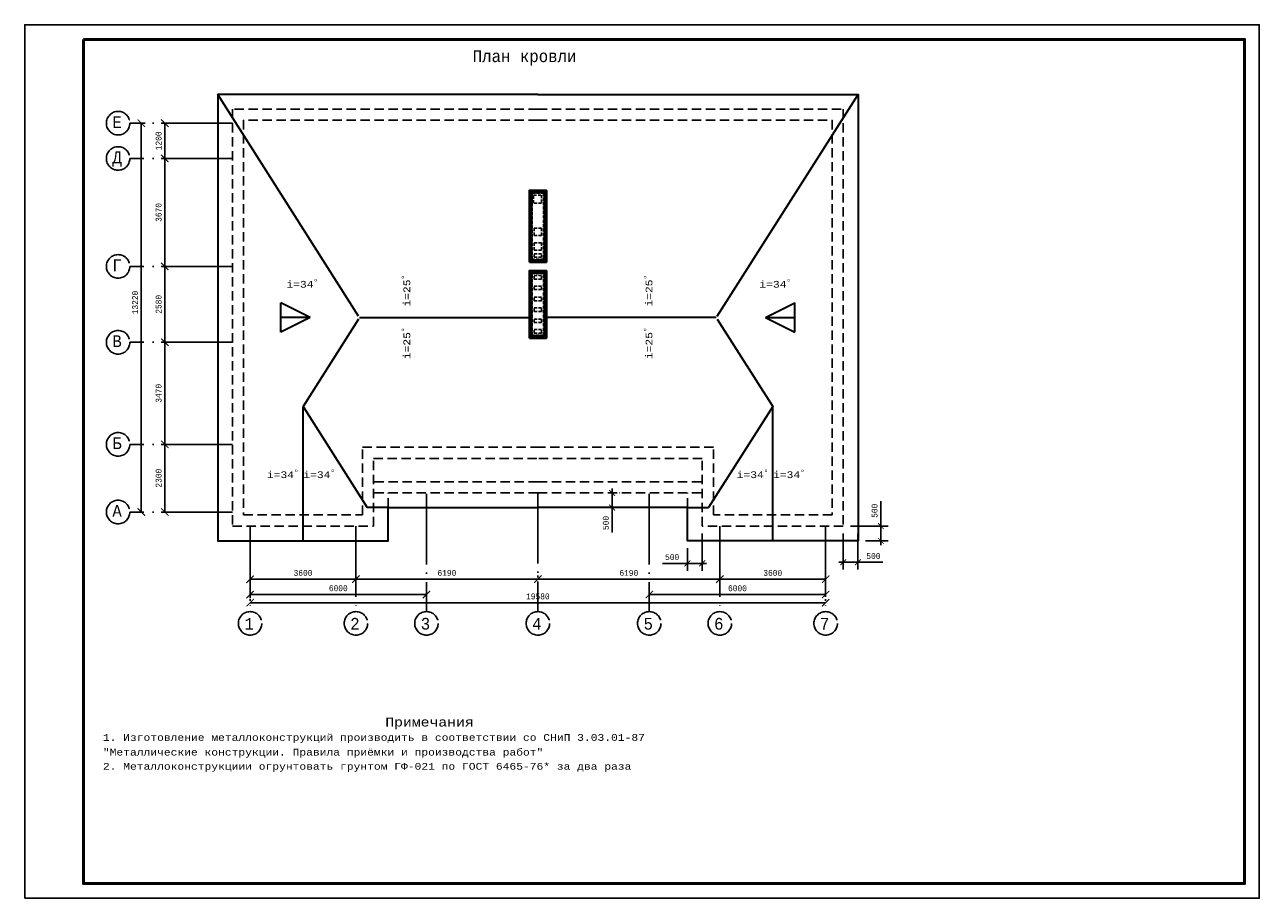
# Model space of a CAD drawing. Header units: millimetres. Extents: x -17 to 2655, y -428 to 194.
# Tile 7 of 47: x -17 to 403, y -103 to 194. Entities that reach past the tile are written whole.
import ezdxf
from ezdxf.enums import TextEntityAlignment as Align

# ---------------------------------------------------------------- set-up
doc = ezdxf.new("R2010")
doc.units = ezdxf.units.MM
for name, pattern in [('ACAD_ISO04W100', [30, 24, -3, 0, -3]), ('HIDDEN2', [4.7625, 3.175, -1.5875]), ('ШТРИХОВАЯX2', [1.5, 1, -0.5])]:
    doc.linetypes.add(name, pattern=pattern)
doc.layers.add('кровля', color=7, linetype='Continuous', lineweight=30)
doc.layers.add('Стены', color=32, linetype='Continuous', lineweight=40)
for name, color, linetype in [('лист а3', 7, 'Continuous'), ('Оси', 3, 'ACAD_ISO04W100'), ('Размеры', 5, 'Continuous'), ('тонкий', 251, 'Continuous')]:
    doc.layers.add(name, color=color, linetype=linetype)
doc.styles.get("Standard").update_dxf_attribs({"font": 'COUR.TTF', "width": 0.8, "height": 2})
doc.styles.add('style1', font='COUR.TTF')
doc.dimstyles.new('100', dxfattribs={"dimtxt": 2, "dimasz": 2.5, "dimexe": 1.25, "dimexo": 0.625, "dimgap": 1, "dimtad": 1, "dimdec": 0, "dimlfac": 100, "dimtxsty": 'Standard', "dimblk": 'ARCHTICK', "dimcen": 2.5, "dimadec": 0, "dimazin": 0, "dimtfac": 1, "dimtdec": 0, "dimtmove": 0, "dimatfit": 3, "dimfxl": 0, "dimarcsym": 0})
doc.dimstyles.get("Standard").update_dxf_attribs({"dimtxt": 2, "dimasz": 2, "dimexe": 2.5, "dimexo": 2.5, "dimgap": 1, "dimtad": 1, "dimdec": 0, "dimzin": 0, "dimdsep": 46, "dimtxsty": 'Standard', "dimblk": 'ARCHTICK', "dimcen": -3, "dimdle": 1.5, "dimadec": 0, "dimazin": 0, "dimtfac": 0.75, "dimtdec": 0, "dimtofl": 0, "dimtmove": 0, "dimatfit": 3, "dimldrblk": 'ARCHTICK', "dimfxl": 0, "dimtvp": 1.5, "dimtolj": 1, "dimtzin": 0, "dimarcsym": 0})

# ---------------------------------------------------------------- blocks, each defined once
blk = doc.blocks.new('_ArchTick')
at = {"color": 0, "linetype": 'ByBlock', "const_width": 0.15}
blk.add_lwpolyline([(-0.5, -0.5), (0.5, 0.5)], dxfattribs=at)
blk = doc.blocks.new('*D146')
at = {"layer": 'Defpoints', "color": 0}
for p in [(59.56, 5.97), (95.56, 5.97), (95.56, 5.97)]:
    blk.add_point(p, dxfattribs=at)
at = {"layer": 'Размеры', "color": 0, "lineweight": -2}
for p, q in [((59.56, 6.59), (59.56, 7.22)), ((59.56, 5.97), (95.56, 5.97)), ((95.56, 6.59), (95.56, 7.22))]:
    blk.add_line(p, q, dxfattribs=at)
at = {"layer": 'Размеры', "color": 0, "lineweight": -2, "xscale": 2.5, "yscale": 2.5, "zscale": 2.5, "rotation": 180}
blk.add_blockref('_ArchTick', (59.56, 5.97), dxfattribs=at)
at = {"layer": 'Размеры', "color": 0, "lineweight": -2, "xscale": 2.5, "yscale": 2.5, "zscale": 2.5}
blk.add_blockref('_ArchTick', (95.56, 5.97), dxfattribs=at)
at = {"layer": 'Размеры', "color": 0, "insert": (77.56, 8.09), "char_height": 2, "attachment_point": 5}
blk.add_mtext('3600', dxfattribs=at)
blk = doc.blocks.new('*D147')
at = {"layer": 'Defpoints', "color": 0}
for p in [(95.56, 5.97), (157.46, 5.97), (157.46, 5.97)]:
    blk.add_point(p, dxfattribs=at)
at = {"layer": 'Размеры', "color": 0, "lineweight": -2}
for p, q in [((95.56, 6.59), (95.56, 7.22)), ((95.56, 5.97), (157.46, 5.97)), ((157.46, 6.59), (157.46, 7.22))]:
    blk.add_line(p, q, dxfattribs=at)
at = {"layer": 'Размеры', "color": 0, "lineweight": -2, "xscale": 2.5, "yscale": 2.5, "zscale": 2.5, "rotation": 180}
blk.add_blockref('_ArchTick', (95.56, 5.97), dxfattribs=at)
at = {"layer": 'Размеры', "color": 0, "lineweight": -2, "xscale": 2.5, "yscale": 2.5, "zscale": 2.5}
blk.add_blockref('_ArchTick', (157.46, 5.97), dxfattribs=at)
at = {"layer": 'Размеры', "color": 0, "insert": (126.51, 8.09), "char_height": 2, "attachment_point": 5}
blk.add_mtext('6190', dxfattribs=at)
blk = doc.blocks.new('*D148')
at = {"layer": 'Defpoints', "color": 0}
for p in [(157.46, 5.97), (219.36, 5.97), (219.36, 5.97)]:
    blk.add_point(p, dxfattribs=at)
at = {"layer": 'Размеры', "color": 0, "lineweight": -2}
for p, q in [((157.46, 6.59), (157.46, 7.22)), ((157.46, 5.97), (219.36, 5.97)), ((219.36, 6.59), (219.36, 7.22))]:
    blk.add_line(p, q, dxfattribs=at)
at = {"layer": 'Размеры', "color": 0, "lineweight": -2, "xscale": 2.5, "yscale": 2.5, "zscale": 2.5, "rotation": 180}
blk.add_blockref('_ArchTick', (157.46, 5.97), dxfattribs=at)
at = {"layer": 'Размеры', "color": 0, "lineweight": -2, "xscale": 2.5, "yscale": 2.5, "zscale": 2.5}
blk.add_blockref('_ArchTick', (219.36, 5.97), dxfattribs=at)
at = {"layer": 'Размеры', "color": 0, "insert": (188.41, 8.09), "char_height": 2, "attachment_point": 5}
blk.add_mtext('6190', dxfattribs=at)
blk = doc.blocks.new('*D149')
at = {"layer": 'Defpoints', "color": 0}
for p in [(219.36, 5.97), (255.36, 5.97), (255.36, 5.97)]:
    blk.add_point(p, dxfattribs=at)
at = {"layer": 'Размеры', "color": 0, "lineweight": -2}
for p, q in [((219.36, 6.59), (219.36, 7.22)), ((219.36, 5.97), (255.36, 5.97)), ((255.36, 6.59), (255.36, 7.22))]:
    blk.add_line(p, q, dxfattribs=at)
at = {"layer": 'Размеры', "color": 0, "lineweight": -2, "xscale": 2.5, "yscale": 2.5, "zscale": 2.5, "rotation": 180}
blk.add_blockref('_ArchTick', (219.36, 5.97), dxfattribs=at)
at = {"layer": 'Размеры', "color": 0, "lineweight": -2, "xscale": 2.5, "yscale": 2.5, "zscale": 2.5}
blk.add_blockref('_ArchTick', (255.36, 5.97), dxfattribs=at)
at = {"layer": 'Размеры', "color": 0, "insert": (237.36, 8.09), "char_height": 2, "attachment_point": 5}
blk.add_mtext('3600', dxfattribs=at)
blk = doc.blocks.new('*D150')
at = {"layer": 'Defpoints', "color": 0}
for p in [(30.56, 51.8), (30.56, 51.8), (30.56, 28.8)]:
    blk.add_point(p, dxfattribs=at)
at = {"layer": 'Размеры', "color": 0, "lineweight": -2}
for p, q in [((29.94, 51.8), (29.31, 51.8)), ((30.56, 28.8), (30.56, 51.8)), ((29.94, 28.8), (29.31, 28.8))]:
    blk.add_line(p, q, dxfattribs=at)
at = {"layer": 'Размеры', "color": 0, "lineweight": -2, "xscale": 2.5, "yscale": 2.5, "zscale": 2.5}
for p, rotation in [((30.56, 51.8), 90), ((30.56, 28.8), 270)]:
    blk.add_blockref('_ArchTick', p, dxfattribs=dict(at, rotation=rotation))
at = {"layer": 'Размеры', "color": 0, "insert": (28.44, 40.3), "char_height": 2, "attachment_point": 5, "rotation": 90}
blk.add_mtext('2300', dxfattribs=at)
blk = doc.blocks.new('*D151')
at = {"layer": 'Defpoints', "color": 0}
for p in [(30.56, 86.5), (30.56, 86.5), (30.56, 51.8)]:
    blk.add_point(p, dxfattribs=at)
at = {"layer": 'Размеры', "color": 0, "lineweight": -2}
for p, q in [((29.94, 86.5), (29.31, 86.5)), ((30.56, 51.8), (30.56, 86.5)), ((29.94, 51.8), (29.31, 51.8))]:
    blk.add_line(p, q, dxfattribs=at)
at = {"layer": 'Размеры', "color": 0, "lineweight": -2, "xscale": 2.5, "yscale": 2.5, "zscale": 2.5}
for p, rotation in [((30.56, 86.5), 90), ((30.56, 51.8), 270)]:
    blk.add_blockref('_ArchTick', p, dxfattribs=dict(at, rotation=rotation))
at = {"layer": 'Размеры', "color": 0, "insert": (28.44, 69.15), "char_height": 2, "attachment_point": 5, "rotation": 90}
blk.add_mtext('3470', dxfattribs=at)
blk = doc.blocks.new('*D152')
at = {"layer": 'Defpoints', "color": 0}
for p in [(30.56, 112.3), (30.56, 112.3), (30.56, 86.5)]:
    blk.add_point(p, dxfattribs=at)
at = {"layer": 'Размеры', "color": 0, "lineweight": -2}
for p, q in [((29.94, 112.3), (29.31, 112.3)), ((30.56, 86.5), (30.56, 112.3)), ((29.94, 86.5), (29.31, 86.5))]:
    blk.add_line(p, q, dxfattribs=at)
at = {"layer": 'Размеры', "color": 0, "lineweight": -2, "xscale": 2.5, "yscale": 2.5, "zscale": 2.5}
for p, rotation in [((30.56, 112.3), 90), ((30.56, 86.5), 270)]:
    blk.add_blockref('_ArchTick', p, dxfattribs=dict(at, rotation=rotation))
at = {"layer": 'Размеры', "color": 0, "insert": (28.44, 99.4), "char_height": 2, "attachment_point": 5, "rotation": 90}
blk.add_mtext('2580', dxfattribs=at)
blk = doc.blocks.new('*D153')
at = {"layer": 'Defpoints', "color": 0}
for p in [(30.56, 149), (30.56, 149), (30.56, 112.3)]:
    blk.add_point(p, dxfattribs=at)
at = {"layer": 'Размеры', "color": 0, "lineweight": -2}
for p, q in [((29.94, 149), (29.31, 149)), ((30.56, 112.3), (30.56, 149)), ((29.94, 112.3), (29.31, 112.3))]:
    blk.add_line(p, q, dxfattribs=at)
at = {"layer": 'Размеры', "color": 0, "lineweight": -2, "xscale": 2.5, "yscale": 2.5, "zscale": 2.5}
for p, rotation in [((30.56, 149), 90), ((30.56, 112.3), 270)]:
    blk.add_blockref('_ArchTick', p, dxfattribs=dict(at, rotation=rotation))
at = {"layer": 'Размеры', "color": 0, "insert": (28.44, 130.65), "char_height": 2, "attachment_point": 5, "rotation": 90}
blk.add_mtext('3670', dxfattribs=at)
blk = doc.blocks.new('*D154')
at = {"layer": 'Defpoints', "color": 0}
for p in [(30.56, 161), (30.56, 161), (30.56, 149)]:
    blk.add_point(p, dxfattribs=at)
at = {"layer": 'Размеры', "color": 0, "lineweight": -2}
for p, q in [((29.94, 161), (29.31, 161)), ((30.56, 149), (30.56, 161)), ((29.94, 149), (29.31, 149))]:
    blk.add_line(p, q, dxfattribs=at)
at = {"layer": 'Размеры', "color": 0, "lineweight": -2, "xscale": 2.5, "yscale": 2.5, "zscale": 2.5}
for p, rotation in [((30.56, 161), 90), ((30.56, 149), 270)]:
    blk.add_blockref('_ArchTick', p, dxfattribs=dict(at, rotation=rotation))
at = {"layer": 'Размеры', "color": 0, "insert": (28.44, 155), "char_height": 2, "attachment_point": 5, "rotation": 90}
blk.add_mtext('1200', dxfattribs=at)
blk = doc.blocks.new('*D155')
at = {"layer": 'Defpoints', "color": 0}
for p in [(22.56, 161), (22.56, 161), (22.56, 28.8)]:
    blk.add_point(p, dxfattribs=at)
at = {"layer": 'Размеры', "color": 0, "lineweight": -2}
for p, q in [((22.56, 28.8), (22.56, 161)), ((23.19, 161), (23.81, 161)), ((21.94, 28.8), (21.31, 28.8))]:
    blk.add_line(p, q, dxfattribs=at)
at = {"layer": 'Размеры', "color": 0, "lineweight": -2, "xscale": 2.5, "yscale": 2.5, "zscale": 2.5}
for p, rotation in [((22.56, 161), 90), ((22.56, 28.8), 270)]:
    blk.add_blockref('_ArchTick', p, dxfattribs=dict(at, rotation=rotation))
at = {"layer": 'Размеры', "color": 0, "insert": (20.44, 100.03), "char_height": 2, "attachment_point": 5, "rotation": 90}
blk.add_mtext('13220', dxfattribs=at)
blk = doc.blocks.new('*D156')
at = {"layer": 'Defpoints', "color": 0}
for p in [(59.56, -2.03), (255.36, -2.03), (255.36, -2.03)]:
    blk.add_point(p, dxfattribs=at)
at = {"layer": 'Размеры', "color": 0, "lineweight": -2}
for p, q in [((59.56, -1.41), (59.56, -0.78)), ((59.56, -2.03), (255.36, -2.03)), ((255.36, -1.41), (255.36, -0.78))]:
    blk.add_line(p, q, dxfattribs=at)
at = {"layer": 'Размеры', "color": 0, "lineweight": -2, "xscale": 2.5, "yscale": 2.5, "zscale": 2.5, "rotation": 180}
blk.add_blockref('_ArchTick', (59.56, -2.03), dxfattribs=at)
at = {"layer": 'Размеры', "color": 0, "lineweight": -2, "xscale": 2.5, "yscale": 2.5, "zscale": 2.5}
blk.add_blockref('_ArchTick', (255.36, -2.03), dxfattribs=at)
at = {"layer": 'Размеры', "color": 0, "insert": (157.46, 0.09), "char_height": 2, "attachment_point": 5}
blk.add_mtext('19580', dxfattribs=at)
blk = doc.blocks.new('*D157')
at = {"layer": 'Defpoints', "color": 0}
for p in [(59.56, 1.92), (119.56, 1.92), (119.56, 0.74)]:
    blk.add_point(p, dxfattribs=at)
at = {"layer": 'Размеры', "color": 0, "lineweight": -2}
for p, q in [((59.56, 1.3), (59.56, -0.51)), ((59.56, 0.74), (119.56, 0.74)), ((119.56, 1.3), (119.56, -0.51))]:
    blk.add_line(p, q, dxfattribs=at)
at = {"layer": 'Размеры', "color": 0, "lineweight": -2, "xscale": 2.5, "yscale": 2.5, "zscale": 2.5, "rotation": 180}
blk.add_blockref('_ArchTick', (59.56, 0.74), dxfattribs=at)
at = {"layer": 'Размеры', "color": 0, "lineweight": -2, "xscale": 2.5, "yscale": 2.5, "zscale": 2.5}
blk.add_blockref('_ArchTick', (119.56, 0.74), dxfattribs=at)
at = {"layer": 'Размеры', "color": 0, "insert": (89.56, 2.87), "char_height": 2, "attachment_point": 5}
blk.add_mtext('6000', dxfattribs=at)
blk = doc.blocks.new('*D158')
at = {"layer": 'Defpoints', "color": 0}
for p in [(195.36, 0.74), (255.36, 0.74), (255.36, 0.74)]:
    blk.add_point(p, dxfattribs=at)
at = {"layer": 'Размеры', "color": 0, "lineweight": -2}
for p, q in [((195.36, 1.37), (195.36, 1.99)), ((195.36, 0.74), (255.36, 0.74)), ((255.36, 1.37), (255.36, 1.99))]:
    blk.add_line(p, q, dxfattribs=at)
at = {"layer": 'Размеры', "color": 0, "lineweight": -2, "xscale": 2.5, "yscale": 2.5, "zscale": 2.5, "rotation": 180}
blk.add_blockref('_ArchTick', (195.36, 0.74), dxfattribs=at)
at = {"layer": 'Размеры', "color": 0, "lineweight": -2, "xscale": 2.5, "yscale": 2.5, "zscale": 2.5}
blk.add_blockref('_ArchTick', (255.36, 0.74), dxfattribs=at)
at = {"layer": 'Размеры', "color": 0, "insert": (225.36, 2.87), "char_height": 2, "attachment_point": 5}
blk.add_mtext('6000', dxfattribs=at)
blk = doc.blocks.new('*D213')
at = {"layer": 'Defpoints', "color": 0}
for p in [(261.36, 24), (266.36, 24), (266.36, 11.71)]:
    blk.add_point(p, dxfattribs=at)
at = {"layer": 'Размеры', "color": 0, "lineweight": -2}
for p, q in [((261.36, 21.5), (261.36, 9.21)), ((266.36, 21.5), (266.36, 9.21)), ((259.86, 11.71), (266.36, 11.71)), ((266.36, 11.71), (274.82, 11.71))]:
    blk.add_line(p, q, dxfattribs=at)
at = {"layer": 'Размеры', "color": 0, "lineweight": -2, "xscale": 2, "yscale": 2, "zscale": 2, "rotation": 180}
blk.add_blockref('_ArchTick', (261.36, 11.71), dxfattribs=at)
at = {"layer": 'Размеры', "color": 0, "lineweight": -2, "xscale": 2, "yscale": 2, "zscale": 2}
blk.add_blockref('_ArchTick', (266.36, 11.71), dxfattribs=at)
at = {"layer": 'Размеры', "color": 0, "insert": (271.59, 13.83), "char_height": 2, "attachment_point": 5}
blk.add_mtext('\\A1;500', dxfattribs=at)
blk = doc.blocks.new('*D214')
at = {"layer": 'Defpoints', "color": 0}
for p in [(261.36, 24), (274.13, 24), (266.36, 19)]:
    blk.add_point(p, dxfattribs=at)
at = {"layer": 'Размеры', "color": 0, "lineweight": -2}
for p, q in [((274.13, 24), (274.13, 32.46)), ((263.86, 24), (276.63, 24)), ((274.13, 17.5), (274.13, 24)), ((268.86, 19), (276.63, 19))]:
    blk.add_line(p, q, dxfattribs=at)
at = {"layer": 'Размеры', "color": 0, "lineweight": -2, "xscale": 2, "yscale": 2, "zscale": 2}
for p, rotation in [((274.13, 24), 90), ((274.13, 19), 270)]:
    blk.add_blockref('_ArchTick', p, dxfattribs=dict(at, rotation=rotation))
at = {"layer": 'Размеры', "color": 0, "insert": (272.01, 29.23), "char_height": 2, "attachment_point": 5, "rotation": 90}
blk.add_mtext('\\A1;500', dxfattribs=at)
blk = doc.blocks.new('*D215')
at = {"layer": 'Defpoints', "color": 0}
for p in [(182.63, 35.3), (182.63, 30.3), (182.71, 30.3)]:
    blk.add_point(p, dxfattribs=at)
at = {"layer": 'Размеры', "color": 0, "lineweight": -2}
for p, q in [((182.71, 36.8), (182.71, 30.3)), ((185.13, 35.3), (185.21, 35.3)), ((182.71, 30.3), (182.71, 21.84)), ((185.13, 30.3), (185.21, 30.3))]:
    blk.add_line(p, q, dxfattribs=at)
at = {"layer": 'Размеры', "color": 0, "lineweight": -2, "xscale": 2, "yscale": 2, "zscale": 2}
for p, rotation in [((182.71, 35.3), 90), ((182.71, 30.3), 270)]:
    blk.add_blockref('_ArchTick', p, dxfattribs=dict(at, rotation=rotation))
at = {"layer": 'Размеры', "color": 0, "insert": (180.58, 25.07), "char_height": 2, "attachment_point": 5, "rotation": 90}
blk.add_mtext('\\A1;500', dxfattribs=at)
blk = doc.blocks.new('*D216')
at = {"layer": 'Defpoints', "color": 0}
for p in [(213.36, 24), (208.36, 19), (208.36, 11.33)]:
    blk.add_point(p, dxfattribs=at)
at = {"layer": 'Размеры', "color": 0, "lineweight": -2}
for p, q in [((213.36, 21.5), (213.36, 8.83)), ((208.36, 16.5), (208.36, 8.83)), ((208.36, 11.33), (199.9, 11.33)), ((214.86, 11.33), (208.36, 11.33))]:
    blk.add_line(p, q, dxfattribs=at)
at = {"layer": 'Размеры', "color": 0, "lineweight": -2, "xscale": 2, "yscale": 2, "zscale": 2, "rotation": 180}
blk.add_blockref('_ArchTick', (208.36, 11.33), dxfattribs=at)
at = {"layer": 'Размеры', "color": 0, "lineweight": -2, "xscale": 2, "yscale": 2, "zscale": 2}
blk.add_blockref('_ArchTick', (213.36, 11.33), dxfattribs=at)
at = {"layer": 'Размеры', "color": 0, "insert": (203.13, 13.45), "char_height": 2, "attachment_point": 5}
blk.add_mtext('\\A1;500', dxfattribs=at)

msp = doc.modelspace()

# ---------------------------------------------------------------- linework, layer by layer
at = {"layer": 'кровля'}
for p, q in [((96.4702, 95.3971), (48.5607, 170.7971)), ((218.4512, 95.3971), (266.3607, 170.7971)), ((70.0318, 89.8971), (70.0318, 99.8971)), ((80.0318, 94.8971), (70.0318, 99.8971)), ((234.8896, 94.8971), (244.8896, 99.8971)), ((244.8896, 89.8971), (244.8896, 99.8971)), ((80.0318, 94.8971), (70.0318, 89.8971)), ((80.0318, 94.8971), (70.0318, 94.8971)), ((96.4702, 94.3971), (77.5607, 64.6373)), ((96.7607, 94.8971), (154.6607, 94.8971)), ((218.1607, 94.8971), (160.2607, 94.8971)), ((218.4512, 94.3971), (237.3607, 64.6373)), ((234.8896, 94.8971), (244.8896, 89.8971)), ((234.8896, 94.8971), (244.8896, 94.8971)), ((77.5607, 18.9971), (77.5607, 64.6373)), ((77.5607, 64.6373), (99.3806, 30.2971)), ((237.3607, 64.6373), (215.5408, 30.2971)), ((237.3607, 18.9971), (237.3607, 64.6373)), ((106.5607, 30.2971), (99.3806, 30.2971)), ((208.3607, 30.2971), (215.5408, 30.2971))]:
    msp.add_line(p, q, dxfattribs=at)
for points in [[(157.4607, 170.7971), (48.5607, 170.7971), (48.5607, 18.9971), (106.5607, 18.9971), (106.5607, 30.2971), (157.4607, 30.2971)], [(157.4607, 170.7971), (266.3607, 170.7971), (266.3607, 18.9971), (208.3607, 18.9971), (208.3607, 30.2971), (157.4607, 30.2971)], [(96.7607, 94.8971), (154.6607, 94.8971)], [(218.1607, 94.8971), (160.2607, 94.8971)]]:
    msp.add_lwpolyline(points, dxfattribs=at)
at = {"layer": 'лист а3', "color": 7}
msp.add_lwpolyline([(-17.1197, -102.5277), (-17.1197, 194.4723), (402.8803, 194.4723), (402.8803, -102.5277), (-17.1197, -102.5277)], dxfattribs=at)
at = {"layer": 'лист а3', "color": 7, "lineweight": 50}
msp.add_lwpolyline([(2.8803, 189.4723), (397.8803, 189.4723), (397.8803, -97.5277), (2.8803, -97.5277), (2.8803, 189.4723)], dxfattribs=at)
at = {"layer": 'Оси'}
for points in [[(53.5607, 160.9971), (18.6566, 160.9971)], [(53.5607, 148.9971), (18.6566, 148.9971)], [(53.5607, 112.2971), (18.6566, 112.2971)], [(53.5607, 86.4971), (18.6566, 86.4971)], [(53.5607, 51.7971), (18.6566, 51.7971)], [(119.5607, 34.9971), (119.5607, -5.0612)], [(157.4607, 35.2971), (157.4607, -5.0612)], [(195.3607, 34.9971), (195.3607, -5.0612)], [(53.5607, 28.7971), (18.6566, 28.7971)], [(59.5607, 23.9971), (59.5607, -5.0612)], [(95.5607, 23.9971), (95.5607, -5.0612)], [(219.3607, 23.9971), (219.3607, -5.0612)], [(255.3607, 23.9971), (255.3607, -5.0612)]]:
    msp.add_lwpolyline(points, dxfattribs=at)
for centre in [(14.6566, 160.9971), (14.6566, 148.9971), (14.6566, 112.2971), (14.6566, 86.4971), (14.6566, 51.7971), (14.6566, 28.7971), (59.5607, -9.0612), (95.5607, -9.0612), (119.5607, -9.0612), (157.4607, -9.0612), (195.3607, -9.0612), (219.3607, -9.0612), (255.3607, -9.0612)]:
    msp.add_circle(centre, 4, dxfattribs=at)
at = {"layer": 'Стены'}
for p, q in [((154.5607, 138.1471), (155.2607, 137.4471)), ((160.3607, 138.1471), (159.6607, 137.4471)), ((154.5607, 113.7471), (155.2607, 114.4471)), ((160.3607, 113.7471), (159.6607, 114.4471)), ((155.2607, 110.1471), (154.5607, 110.8471)), ((159.6607, 110.1471), (160.3607, 110.8471)), ((155.2607, 88.6471), (154.5607, 87.9471)), ((159.6607, 88.6471), (160.3607, 87.9471))]:
    msp.add_line(p, q, dxfattribs=at)
at = {"layer": 'Стены', "linetype": 'HIDDEN2', "lineweight": -3}
for p, q in [((157.4607, 39.0971), (101.5607, 39.0971)), ((157.4607, 39.0971), (213.3607, 39.0971)), ((157.4607, 35.2971), (101.5607, 35.2971)), ((106.5607, 30.2971), (106.5607, 35.2971)), ((157.4607, 35.2971), (213.3607, 35.2971)), ((208.3607, 30.2971), (208.3607, 35.2971))]:
    msp.add_line(p, q, dxfattribs=at)
for points in [[(157.4607, 165.7971), (53.5607, 165.7971), (53.5607, 23.9971), (101.5607, 23.9971), (101.5607, 46.9971), (157.4607, 46.9971)], [(157.4607, 165.7971), (261.3607, 165.7971), (261.3607, 23.9971), (213.3607, 23.9971), (213.3607, 46.9971), (157.4607, 46.9971)], [(157.4607, 161.9971), (57.3607, 161.9971), (57.3607, 27.7971), (97.7607, 27.7971), (97.7607, 50.7971), (157.4607, 50.7971)], [(157.4607, 161.9971), (257.5607, 161.9971), (257.5607, 27.7971), (217.1607, 27.7971), (217.1607, 50.7971), (157.4607, 50.7971)]]:
    msp.add_lwpolyline(points, dxfattribs=at)
at = {"layer": 'Стены'}
for points in [[(154.5607, 113.7471), (154.5607, 138.1471), (160.3607, 138.1471), (160.3607, 113.7471)], [(155.2607, 114.4471), (155.2607, 137.4471), (159.6607, 137.4471), (159.6607, 114.4471)], [(154.5607, 87.9471), (154.5607, 110.8471), (160.3607, 110.8471), (160.3607, 87.9471)], [(155.2607, 88.6471), (155.2607, 110.1471), (159.6607, 110.1471), (159.6607, 88.6471)]]:
    msp.add_lwpolyline(points, close=True, dxfattribs=at)
at = {"layer": 'тонкий', "linetype": 'ШТРИХОВАЯX2'}
msp.add_line((155.5607, 137.1471), (159.3607, 137.1471), dxfattribs=at)
for points in [[(155.5607, 114.7471), (155.5607, 137.1471)], [(156.0107, 133.7971), (156.0107, 136.4971), (158.7107, 136.4971), (158.7107, 133.7971), (156.0107, 133.7971)], [(159.3607, 137.1471), (159.3607, 114.7471)], [(158.7107, 125.2971), (156.2107, 125.2971)], [(156.2107, 122.7971), (156.2107, 125.2971)], [(158.7107, 122.7971), (156.2107, 122.7971)], [(158.7107, 122.7971), (158.7107, 125.2971)], [(158.7107, 120.2971), (156.2107, 120.2971)], [(156.2107, 117.7971), (156.2107, 120.2971)], [(158.7107, 117.7971), (156.2107, 117.7971)], [(158.7107, 117.7971), (158.7107, 120.2971)], [(159.3607, 114.7471), (155.5607, 114.7471)], [(156.2107, 115.3971), (156.2107, 116.5971)], [(158.7107, 116.5971), (156.2107, 116.5971)], [(158.7107, 115.3971), (156.2107, 115.3971)], [(158.7107, 115.3971), (158.7107, 116.5971)], [(155.5607, 88.9471), (155.5607, 109.8471)], [(159.3607, 109.8471), (155.5607, 109.8471)], [(159.3607, 88.9471), (159.3607, 109.8471)], [(158.7107, 109.1971), (156.2107, 109.1971)], [(156.2107, 107.9971), (156.2107, 109.1971)], [(158.7107, 107.9971), (156.2107, 107.9971)], [(158.7107, 105.5971), (156.2107, 105.5971)], [(156.2107, 104.3971), (156.2107, 105.5971)], [(158.7107, 107.9971), (158.7107, 109.1971)], [(158.7107, 104.3971), (158.7107, 105.5971)], [(158.7107, 104.3971), (156.2107, 104.3971)], [(158.7107, 101.7971), (156.2107, 101.7971)], [(156.2107, 100.5971), (156.2107, 101.7971)], [(158.7107, 100.5971), (158.7107, 101.7971)], [(158.7107, 100.5971), (156.2107, 100.5971)], [(158.7107, 98.1971), (156.2107, 98.1971)], [(156.2107, 96.9971), (156.2107, 98.1971)], [(158.7107, 96.9971), (156.2107, 96.9971)], [(158.7107, 96.9971), (158.7107, 98.1971)], [(158.7107, 94.3971), (156.2107, 94.3971)], [(156.2107, 93.1971), (156.2107, 94.3971)], [(158.7107, 93.1971), (156.2107, 93.1971)], [(158.7107, 93.1971), (158.7107, 94.3971)], [(159.3607, 88.9471), (155.5607, 88.9471)], [(158.7107, 90.7971), (156.2107, 90.7971)], [(156.2107, 89.5971), (156.2107, 90.7971)], [(158.7107, 89.5971), (156.2107, 89.5971)], [(158.7107, 89.5971), (158.7107, 90.7971)]]:
    msp.add_lwpolyline(points, dxfattribs=at)
at = {"layer": 'тонкий', "color": 7}
for points in [[(116.2687, 98.7916, 0, 0, 0), (116.2687, 109.6988, 2, 0, 0), (116.2687, 115.1524, 0, 0, 0)], [(198.6527, 98.7916, 0, 0, 0), (198.6527, 109.6988, 2, 0, 0), (198.6527, 115.1524, 0, 0, 0)], [(82.331, 102.5968, 0, 0, 0), (71.4238, 102.5968, 2, 0, 0), (65.9702, 102.5968, 0, 0, 0)], [(232.5905, 102.5968, 0, 0, 0), (243.4976, 102.5968, 2, 0, 0), (248.9512, 102.5968, 0, 0, 0)], [(116.2687, 91.0026, 0, 0, 0), (116.2687, 80.0954, 2, 0, 0), (116.2687, 74.6418, 0, 0, 0)], [(198.6527, 91.0026, 0, 0, 0), (198.6527, 80.0954, 2, 0, 0), (198.6527, 74.6418, 0, 0, 0)], [(76.6065, 37.4064, 0, 0, 0), (70.1734, 37.4064, 2, 0, 0), (64.7198, 37.4064, 0, 0, 0)], [(78.515, 37.4064, 0, 0, 0), (84.948, 37.4064, 2, 0, 0), (90.4016, 37.4064, 0, 0, 0)], [(236.4065, 37.4064, 0, 0, 0), (229.9734, 37.4064, 2, 0, 0), (224.5198, 37.4064, 0, 0, 0)], [(238.315, 37.4064, 0, 0, 0), (244.748, 37.4064, 2, 0, 0), (250.2016, 37.4064, 0, 0, 0)]]:
    msp.add_lwpolyline(points, format="xyseb", dxfattribs=at)

# ---------------------------------------------------------------- texts
at = {"width": 0.8}
for s, p in [('План кровли', (135.2978, 181.7655)), ('Е', (12.7079, 159.3714)), ('Д', (12.7079, 147.3714)), ('Г', (12.7079, 110.6714)), ('В', (12.7079, 84.8714)), ('Б', (12.7079, 50.1714)), ('А', (12.7079, 27.1714)), ('1', (57.612, -11.1984)), ('2', (93.612, -11.1984)), ('3', (117.612, -11.1984)), ('4', (155.512, -11.1984)), ('5', (193.412, -11.1984)), ('6', (217.412, -11.1984)), ('7', (253.412, -11.1984))]:
    msp.add_text(s, height=4, dxfattribs=at).set_placement(p)
at = {"color": 7, "style": 'style1'}
for s, height, p in [('i=34', 2.3, (71.9085, 105.0666)), ('o', 1, (81.3866, 107.1669)), ('i=34', 2.3, (232.8014, 105.0666)), ('o', 1, (242.2795, 107.1669)), ('i=34', 2.3, (65.285, 40.3308)), ('o', 1, (74.7631, 42.4311)), ('i=34', 2.3, (77.6669, 40.3308)), ('o', 1, (87.145, 42.4311)), ('i=34', 2.3, (225.085, 40.3308)), ('o', 1, (234.5631, 42.4311)), ('i=34', 2.3, (237.4669, 40.3308)), ('o', 1, (246.945, 42.4311))]:
    msp.add_text(s, height=height, dxfattribs=at).set_placement(p)
for s, height, p in [('o', 1, (111.9344, 108.1138)), ('o', 1, (194.3185, 108.1138)), ('i=25', 2.3, (114.0347, 98.6357)), ('i=25', 2.3, (196.4188, 98.6357)), ('o', 1, (111.9344, 90.2326)), ('o', 1, (194.3185, 90.2326)), ('i=25', 2.3, (114.0347, 80.7545)), ('i=25', 2.3, (196.4188, 80.7545))]:
    msp.add_text(s, height=height, rotation=90, dxfattribs=at).set_placement(p)
at = {"style": 'style1'}
for s, height, p in [('Примечания', 3, (105.5565, -42.6231)), ('1. Изготовление металлоконструкций производить в соответствии со СНиП 3.03.01-87', 2.3, (9.4848, -47.8452)), ('"Металлические конструкции. Правила приёмки и производства работ"', 2.3, (9.4848, -52.8452)), ('2. Металлоконструкциии огрунтовать грунтом ГФ-021 по ГОСТ 6465-76* за два раза', 2.3, (9.4848, -57.6652))]:
    msp.add_text(s, height=height, dxfattribs=at).set_placement(p, align=Align.MIDDLE_LEFT)

# ---------------------------------------------------------------- dimensions: what is measured, and where the dimension line sits
at = {"layer": 'Размеры'}
dim = msp.add_linear_dim(base=(22.5607, 160.9971), p1=(22.5607, 28.7971), p2=(22.5607, 160.9971), angle=90, dimstyle='100', dxfattribs=at)
dim.commit()
dim.dimension.update_dxf_attribs({"geometry": '*D155', "text_midpoint": (22.5607, 100.0326), "dimtype": 160})
for base, p1, p2, picture, middle in [((30.5607, 160.9971), (30.5607, 148.9971), (30.5607, 160.9971), '*D154', (28.4368, 154.9971)), ((30.5607, 148.9971), (30.5607, 112.2971), (30.5607, 148.9971), '*D153', (28.4368, 130.6471)), ((30.5607, 112.2971), (30.5607, 86.4971), (30.5607, 112.2971), '*D152', (28.4368, 99.3971)), ((30.5607, 86.4971), (30.5607, 51.7971), (30.5607, 86.4971), '*D151', (28.4368, 69.1471))]:
    dim = msp.add_linear_dim(base=base, p1=p1, p2=p2, angle=90, dimstyle='100', override={"dimtmove": 1}, dxfattribs=at)
    dim.commit()
    dim.dimension.update_dxf_attribs({"geometry": picture, "text_midpoint": middle})
dim = msp.add_linear_dim(base=(30.5607, 51.7971), p1=(30.5607, 28.7971), p2=(30.5607, 51.7971), angle=90, dimstyle='100', dxfattribs=at)
dim.commit()
dim.dimension.update_dxf_attribs({"geometry": '*D150', "text_midpoint": (28.4368, 40.2971)})
for base, p1, p2, picture, middle in [((182.7051, 30.2971), (182.6301, 35.2971), (182.6301, 30.2971), '*D215', (180.5811, 25.0667)), ((274.1341, 23.9971), (266.3607, 18.9971), (261.3607, 23.9971), '*D214', (272.0102, 29.2275))]:
    dim = msp.add_linear_dim(base=base, p1=p1, p2=p2, angle=90, text='500', dimstyle='Standard', dxfattribs=at)
    dim.commit()
    dim.dimension.update_dxf_attribs({"geometry": picture, "text_midpoint": middle})
for base, p1, p2, picture, middle in [((208.3607, 11.3266), (213.3607, 23.9971), (208.3607, 18.9971), '*D216', (203.1303, 13.4505)), ((266.3607, 11.7075), (261.3607, 23.9971), (266.3607, 23.9971), '*D213', (271.5911, 13.8315))]:
    dim = msp.add_linear_dim(base=base, p1=p1, p2=p2, text='500', dimstyle='Standard', dxfattribs=at)
    dim.commit()
    dim.dimension.update_dxf_attribs({"geometry": picture, "text_midpoint": middle})
for base, p1, p2, picture, middle in [((95.5607, 5.9678), (59.5607, 5.9678), (95.5607, 5.9678), '*D146', (77.5607, 8.0917)), ((119.5607, 0.7448), (59.5607, 1.9243), (119.5607, 1.9243), '*D157', (89.5607, 2.8688)), ((255.3607, -2.0322), (59.5607, -2.0322), (255.3607, -2.0322), '*D156', (157.4607, 0.0917)), ((255.3607, 0.7448), (195.3607, 0.7448), (255.3607, 0.7448), '*D158', (225.3607, 2.8688))]:
    dim = msp.add_linear_dim(base=base, p1=p1, p2=p2, dimstyle='100', dxfattribs=at)
    dim.commit()
    dim.dimension.update_dxf_attribs({"geometry": picture, "text_midpoint": middle})
for base, p1, p2, picture, middle in [((157.4607, 5.9678), (95.5607, 5.9678), (157.4607, 5.9678), '*D147', (126.5107, 8.0917)), ((219.3607, 5.9678), (157.4607, 5.9678), (219.3607, 5.9678), '*D148', (188.4107, 8.0917)), ((255.3607, 5.9678), (219.3607, 5.9678), (255.3607, 5.9678), '*D149', (237.3607, 8.0917))]:
    dim = msp.add_linear_dim(base=base, p1=p1, p2=p2, dimstyle='100', override={"dimtmove": 1}, dxfattribs=at)
    dim.commit()
    dim.dimension.update_dxf_attribs({"geometry": picture, "text_midpoint": middle})

doc.saveas('drawing.dxf')
